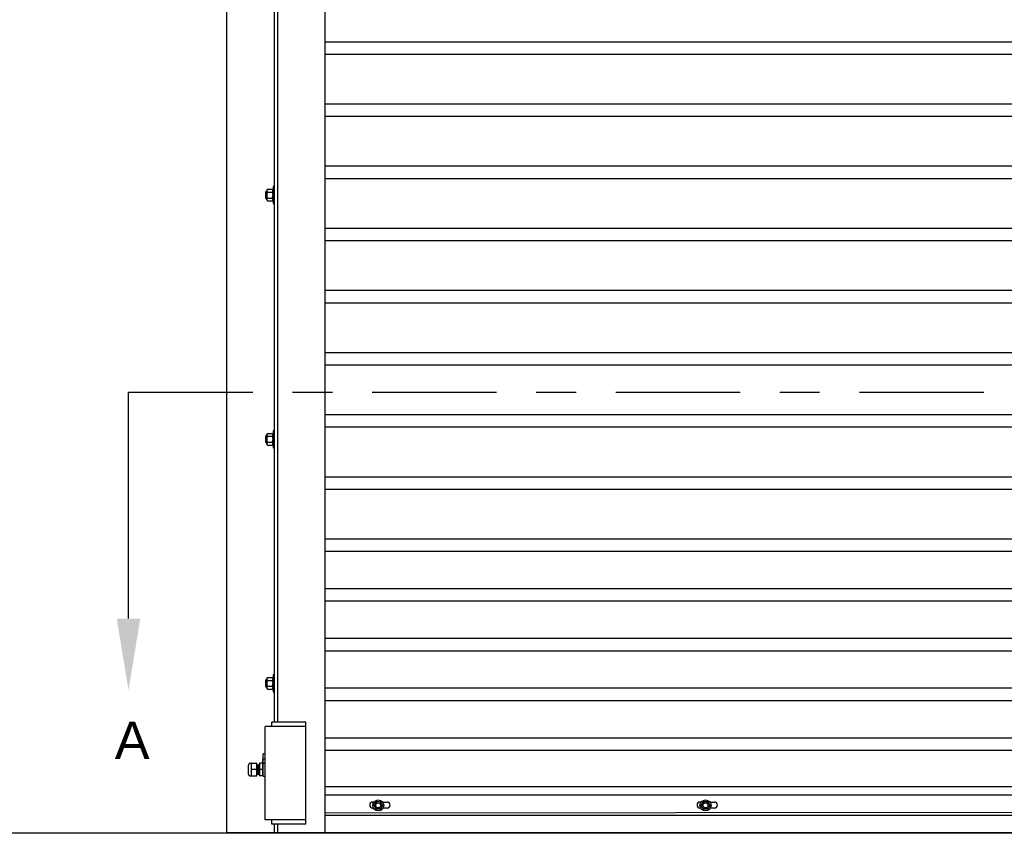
# Model space of a CAD drawing. Header units: inches. Extents: x 170 to 312, y 215 to 248.
# Tile 200 of 256: x 250.25 to 252.72, y 240.1 to 242.15. Entities that reach past the tile are written whole.
import ezdxf
from ezdxf import colors
from ezdxf.entities.mleader import LeaderData, LeaderLine
from ezdxf.math import Vec2, Vec3

# ---------------------------------------------------------------- set-up
doc = ezdxf.new("R2010")
doc.units = ezdxf.units.IN
doc.header["$LTSCALE"] = 0.25
doc.header["$MEASUREMENT"] = 0
doc.linetypes.add('CENTER', pattern=[2, 1.25, -0.25, 0.25, -0.25])
doc.layers.add('MOTOR RH', color=7, linetype='Continuous')
doc.layers.add('SECTION CUTS', color=6, linetype='CENTER')
doc.styles.add('ARIAL', font='arial.ttf', dxfattribs={"height": 0.09375})
doc.styles.get("Standard").update_dxf_attribs({"font": 'romans.shx'})

msp = doc.modelspace()

# ---------------------------------------------------------------- linework, layer by layer
at = {"layer": 'MOTOR RH'}
for p, q in [((251.01742, 240.10529), (251.01742, 244.32505)), ((250.77017, 240.10529), (250.77017, 244.3)), ((250.88953, 240.38253), (250.88953, 244.3)), ((250.89806, 240.38253), (250.89806, 244.3)), ((251.01742, 242.09388), (255.14392, 242.09388)), ((251.01742, 242.06263), (255.14392, 242.06263)), ((251.01742, 241.93763), (255.14392, 241.93763)), ((251.01742, 241.90638), (255.14392, 241.90638)), ((251.01742, 241.78138), (255.14392, 241.78138)), ((251.01742, 241.75013), (255.14392, 241.75013)), ((250.86737, 241.71566), (250.86737, 241.70064)), ((250.86838, 241.71667), (250.86838, 241.69962)), ((250.87084, 241.72094), (250.87084, 241.69536)), ((250.87254, 241.72291), (250.88441, 241.72291)), ((250.87254, 241.71553), (250.88441, 241.71553)), ((250.88612, 241.72946), (250.88612, 241.68683)), ((250.88612, 241.71667), (250.88612, 241.71922)), ((250.87254, 241.70076), (250.88441, 241.70076)), ((250.87254, 241.69338), (250.88441, 241.69338)), ((251.01742, 241.62513), (255.14392, 241.62513)), ((251.01742, 241.59388), (255.14392, 241.59388)), ((251.01742, 241.46888), (255.14392, 241.46888)), ((251.01742, 241.43763), (255.14392, 241.43763)), ((251.01742, 241.31263), (255.14392, 241.31263)), ((251.01742, 241.28138), (255.14392, 241.28138)), ((251.01742, 241.15638), (255.14392, 241.15638)), ((251.01742, 241.12513), (255.14392, 241.12513)), ((250.86737, 241.1018), (250.86737, 241.08678)), ((250.86838, 241.10281), (250.86838, 241.08576)), ((250.87084, 241.10708), (250.87084, 241.0815)), ((250.87254, 241.10906), (250.88441, 241.10906)), ((250.87254, 241.10167), (250.88441, 241.10167)), ((250.88612, 241.1156), (250.88612, 241.07297)), ((250.88612, 241.10281), (250.88612, 241.10536)), ((250.87254, 241.0869), (250.88441, 241.0869)), ((250.87254, 241.07952), (250.88441, 241.07952)), ((251.01742, 241.00013), (255.14392, 241.00013)), ((251.01742, 240.96888), (255.14392, 240.96888)), ((251.01742, 240.84388), (255.14392, 240.84388)), ((251.01742, 240.81263), (255.14392, 240.81263)), ((251.01742, 240.71888), (255.14392, 240.71888)), ((251.01742, 240.68763), (255.14392, 240.68763)), ((251.01742, 240.59388), (255.14392, 240.59388)), ((251.01742, 240.56263), (255.14392, 240.56263)), ((250.88612, 240.50174), (250.88612, 240.45911)), ((250.86737, 240.48794), (250.86737, 240.47292)), ((250.86838, 240.48895), (250.86838, 240.4719)), ((250.87084, 240.49322), (250.87084, 240.46764)), ((250.87254, 240.4952), (250.88441, 240.4952)), ((250.87254, 240.48781), (250.88441, 240.48781)), ((250.88612, 240.48895), (250.88612, 240.4915)), ((250.87254, 240.47305), (250.88441, 240.47305)), ((250.87254, 240.46566), (250.88441, 240.46566)), ((251.01742, 240.46888), (255.14392, 240.46888)), ((251.01742, 240.43763), (255.14392, 240.43763)), ((250.96838, 240.38253), (250.88312, 240.38253)), ((250.88312, 240.37188), (250.88312, 240.38253)), ((250.96838, 240.12676), (250.96838, 240.38253)), ((250.86607, 240.13742), (250.86607, 240.37188)), ((250.96838, 240.37188), (250.86607, 240.37188)), ((251.01742, 240.34388), (255.14392, 240.34388)), ((250.86607, 240.30406), (250.86151, 240.30315)), ((250.86151, 240.24676), (250.86151, 240.30315)), ((251.01742, 240.31263), (255.14392, 240.31263)), ((250.83205, 240.27953), (250.83004, 240.27739)), ((250.83205, 240.24756), (250.83193, 240.27951)), ((250.83205, 240.27953), (250.84569, 240.27953)), ((250.84569, 240.24756), (250.84569, 240.27953)), ((250.85251, 240.27953), (250.85251, 240.24756)), ((250.85963, 240.27953), (250.85251, 240.27953)), ((250.85969, 240.2886), (250.85963, 240.24756)), ((250.86607, 240.29012), (250.86151, 240.28972)), ((250.82362, 240.27312), (250.82362, 240.25397)), ((250.84569, 240.26354), (250.83004, 240.26354)), ((250.85251, 240.25233), (250.85206, 240.25233)), ((250.85963, 240.26354), (250.85251, 240.26354)), ((250.83205, 240.24756), (250.83004, 240.2497)), ((250.83004, 240.24756), (250.83004, 240.24756)), ((250.83205, 240.24756), (250.84569, 240.24756)), ((250.85963, 240.24756), (250.85251, 240.24756)), ((251.01742, 240.22141), (255.14392, 240.22141)), ((251.01742, 240.2001), (255.14392, 240.2001)), ((251.13678, 240.18203), (251.13976, 240.18203)), ((251.13957, 240.17347), (251.14511, 240.18305)), ((251.14511, 240.18305), (251.15617, 240.18305)), ((251.15617, 240.18305), (251.1617, 240.17347)), ((251.16152, 240.18203), (251.17293, 240.18203)), ((251.95952, 240.18203), (251.9625, 240.18203)), ((251.96232, 240.17347), (251.96785, 240.18305)), ((251.96785, 240.18305), (251.97891, 240.18305)), ((251.97891, 240.18305), (251.98445, 240.17347)), ((251.98426, 240.18203), (251.99567, 240.18203)), ((251.01742, 240.15529), (255.14392, 240.15858)), ((251.13838, 240.16702), (251.13678, 240.16702)), ((251.13957, 240.17347), (251.14511, 240.16388)), ((251.15617, 240.16388), (251.14511, 240.16388)), ((251.1617, 240.17347), (251.15617, 240.16388)), ((251.17293, 240.16702), (251.16289, 240.16702)), ((251.96113, 240.16702), (251.95952, 240.16702)), ((251.96232, 240.17347), (251.96785, 240.16388)), ((251.97891, 240.16388), (251.96785, 240.16388)), ((251.98445, 240.17347), (251.97891, 240.16388)), ((251.99567, 240.16702), (251.98563, 240.16702)), ((250.96838, 240.13742), (250.86607, 240.13742)), ((250.88312, 240.12676), (250.88312, 240.13742)), ((250.96838, 240.12676), (250.88312, 240.12676)), ((250.88953, 240.10529), (250.88953, 240.12676)), ((250.89806, 240.10529), (250.89806, 240.12676)), ((251.01742, 240.14894), (255.14392, 240.14894)), ((255.14392, 240.14792), (251.01742, 240.14792)), ((256.96061, 240.10342), (249.22446, 240.10342)), ((250.77017, 240.10529), (255.39117, 240.10529))]:
    msp.add_line(p, q, dxfattribs=at)
for centre, radius in [((251.15064, 240.17347), 0.01385), ((251.15064, 240.17347), 0.00958), ((251.15064, 240.17347), 0.00639), ((251.97338, 240.17347), 0.01385), ((251.97338, 240.17347), 0.00958), ((251.97338, 240.17347), 0.00639)]:
    msp.add_circle(centre, radius, dxfattribs=at)
for centre, radius, start, end in [((250.83004, 240.27312), 0.00641, 90, 180), ((250.83004, 240.25397), 0.00641, 180, 270), ((250.84748, 240.25233), 0.000446, 180, 269.98974), ((250.85251, 240.25233), 0.000446, 180, 270), ((251.13678, 240.17452), 0.0075, 90, 270), ((251.17293, 240.17452), 0.0075, 270, 90), ((251.95952, 240.17452), 0.0075, 90, 270), ((251.99567, 240.17452), 0.0075, 270, 90)]:
    msp.add_arc(centre, radius, start, end, dxfattribs=at)
msp.add_ellipse((250.85785, 240.26354), major_axis=(0, 0.01678), ratio=0.9090909, start_param=5.7138504, end_param=6.0408195, dxfattribs=at)
for points in [[(250.86838, 241.71667), (250.86737, 241.71566)], [(250.87084, 241.71667), (250.86838, 241.71667)], [(250.87254, 241.72291), (250.87084, 241.72094)], [(250.88612, 241.72094), (250.88441, 241.72291)], [(250.88953, 241.72946), (250.88612, 241.72946)], [(250.86737, 241.70064), (250.86838, 241.69962)], [(250.86838, 241.69962), (250.87084, 241.69962)], [(250.87084, 241.69536), (250.87254, 241.69338)], [(250.88441, 241.69338), (250.88612, 241.69536)], [(250.88612, 241.69962), (250.88612, 241.69962)], [(250.88612, 241.68683), (250.88953, 241.68683)], [(250.86838, 241.10281), (250.86737, 241.1018)], [(250.87084, 241.10281), (250.86838, 241.10281)], [(250.87254, 241.10906), (250.87084, 241.10708)], [(250.88612, 241.10708), (250.88441, 241.10906)], [(250.88953, 241.1156), (250.88612, 241.1156)], [(250.86737, 241.08678), (250.86838, 241.08576)], [(250.86838, 241.08576), (250.87084, 241.08576)], [(250.87084, 241.0815), (250.87254, 241.07952)], [(250.88441, 241.07952), (250.88612, 241.0815)], [(250.88612, 241.08576), (250.88612, 241.08576)], [(250.88612, 241.07297), (250.88953, 241.07297)], [(250.88953, 240.50174), (250.88612, 240.50174)], [(250.86838, 240.48895), (250.86737, 240.48794)], [(250.87084, 240.48895), (250.86838, 240.48895)], [(250.87254, 240.4952), (250.87084, 240.49322)], [(250.88612, 240.49322), (250.88441, 240.4952)], [(250.86737, 240.47292), (250.86838, 240.4719)], [(250.86838, 240.4719), (250.87084, 240.4719)], [(250.87084, 240.46764), (250.87254, 240.46566)], [(250.88441, 240.46566), (250.88612, 240.46764)], [(250.88612, 240.4719), (250.88612, 240.4719)], [(250.88612, 240.45911), (250.88953, 240.45911)], [(250.86151, 240.27824), (250.85963, 240.27824)], [(250.86151, 240.2886), (250.85969, 240.2886)], [(250.84787, 240.27475), (250.84569, 240.27475)], [(250.84569, 240.25233), (250.84703, 240.25233)], [(250.84792, 240.25233), (250.84871, 240.25233)], [(250.84955, 240.27475), (250.84876, 240.27475)], [(250.8496, 240.25233), (250.85039, 240.25233)], [(250.85123, 240.27475), (250.85044, 240.27475)], [(250.85128, 240.25233), (250.85206, 240.25233)], [(250.85251, 240.27475), (250.85212, 240.27475)], [(250.85963, 240.24884), (250.86151, 240.24884)], [(250.86151, 240.24676), (250.86607, 240.24676)]]:
    msp.add_open_spline(points, degree=1, dxfattribs=at)
for points, knots in [([(250.87084, 241.71922), (250.8709, 241.71974), (250.87104, 241.72079), (250.8718, 241.72202), (250.87238, 241.72271), (250.87254, 241.72291)], [0, 0, 0, 0, 0.40629469, 0.8272685, 1, 1, 1, 1]), ([(250.87254, 241.71553), (250.8721, 241.71611), (250.87118, 241.71727), (250.87084, 241.71855), (250.87084, 241.71921), (250.87084, 241.71922)], [0, 0, 0, 0, 0.4843315, 0.9863252, 1, 1, 1, 1]), ([(250.87084, 241.70815), (250.87084, 241.70832), (250.87085, 241.70942), (250.87113, 241.71149), (250.87181, 241.71377), (250.87236, 241.7151), (250.87254, 241.71553)], [0, 0, 0, 0, 0.0665352, 0.4352862, 0.8145477, 1, 1, 1, 1]), ([(250.88612, 241.71922), (250.88605, 241.71974), (250.88592, 241.72079), (250.88516, 241.72202), (250.88458, 241.72271), (250.88441, 241.72291)], [0, 0, 0, 0, 0.4062869, 0.82727, 1, 1, 1, 1]), ([(250.88441, 241.71553), (250.88486, 241.71611), (250.88577, 241.71727), (250.88611, 241.71855), (250.88612, 241.71921), (250.88612, 241.71922)], [0, 0, 0, 0, 0.4843418, 0.9863253, 1, 1, 1, 1]), ([(250.88612, 241.70815), (250.88612, 241.70832), (250.8861, 241.70942), (250.88582, 241.71149), (250.88514, 241.71377), (250.88459, 241.7151), (250.88441, 241.71553)], [0, 0, 0, 0, 0.0665352, 0.4352862, 0.8145477, 1, 1, 1, 1]), ([(250.87254, 241.70076), (250.87229, 241.70139), (250.87169, 241.70287), (250.871, 241.70533), (250.87089, 241.7072), (250.87084, 241.70815)], [0, 0, 0, 0, 0.2654613, 0.6280785, 1, 1, 1, 1]), ([(250.87084, 241.69707), (250.8709, 241.69759), (250.87104, 241.69864), (250.8718, 241.69986), (250.87238, 241.70056), (250.87254, 241.70076)], [0, 0, 0, 0, 0.4062945, 0.8272686, 1, 1, 1, 1]), ([(250.87254, 241.69338), (250.8721, 241.69395), (250.87118, 241.69512), (250.87084, 241.6964), (250.87084, 241.69705), (250.87084, 241.69707)], [0, 0, 0, 0, 0.4843323, 0.9863252, 1, 1, 1, 1]), ([(250.88441, 241.70076), (250.88467, 241.70139), (250.88526, 241.70287), (250.88596, 241.70533), (250.88606, 241.7072), (250.88612, 241.70815)], [0, 0, 0, 0, 0.2654595, 0.6280849, 1, 1, 1, 1]), ([(250.88612, 241.69707), (250.88605, 241.69759), (250.88592, 241.69864), (250.88516, 241.69986), (250.88458, 241.70056), (250.88441, 241.70076)], [0, 0, 0, 0, 0.40628648, 0.82726969, 1, 1, 1, 1]), ([(250.88441, 241.69338), (250.88486, 241.69395), (250.88577, 241.69512), (250.88611, 241.6964), (250.88612, 241.69705), (250.88612, 241.69707)], [0, 0, 0, 0, 0.4843415, 0.9863242, 1, 1, 1, 1]), ([(250.87084, 241.10536), (250.8709, 241.10588), (250.87104, 241.10693), (250.8718, 241.10816), (250.87238, 241.10885), (250.87254, 241.10906)], [0, 0, 0, 0, 0.40629469, 0.8272685, 1, 1, 1, 1]), ([(250.87254, 241.10167), (250.8721, 241.10225), (250.87118, 241.10341), (250.87084, 241.10469), (250.87084, 241.10535), (250.87084, 241.10536)], [0, 0, 0, 0, 0.4843315, 0.9863252, 1, 1, 1, 1]), ([(250.87084, 241.09429), (250.87084, 241.09446), (250.87085, 241.09556), (250.87113, 241.09763), (250.87181, 241.09991), (250.87236, 241.10124), (250.87254, 241.10167)], [0, 0, 0, 0, 0.0665352, 0.4352862, 0.8145477, 1, 1, 1, 1]), ([(250.87254, 241.0869), (250.87229, 241.08753), (250.87169, 241.08901), (250.871, 241.09147), (250.87089, 241.09334), (250.87084, 241.09429)], [0, 0, 0, 0, 0.2654613, 0.6280785, 1, 1, 1, 1]), ([(250.88612, 241.10536), (250.88605, 241.10588), (250.88592, 241.10693), (250.88516, 241.10816), (250.88458, 241.10885), (250.88441, 241.10906)], [0, 0, 0, 0, 0.4062869, 0.82727, 1, 1, 1, 1]), ([(250.88441, 241.10167), (250.88486, 241.10225), (250.88577, 241.10341), (250.88611, 241.10469), (250.88612, 241.10535), (250.88612, 241.10536)], [0, 0, 0, 0, 0.4843418, 0.9863253, 1, 1, 1, 1]), ([(250.88612, 241.09429), (250.88612, 241.09446), (250.8861, 241.09556), (250.88582, 241.09763), (250.88514, 241.09991), (250.88459, 241.10124), (250.88441, 241.10167)], [0, 0, 0, 0, 0.0665352, 0.4352862, 0.8145477, 1, 1, 1, 1]), ([(250.88441, 241.0869), (250.88467, 241.08753), (250.88526, 241.08901), (250.88596, 241.09147), (250.88606, 241.09334), (250.88612, 241.09429)], [0, 0, 0, 0, 0.2654595, 0.6280849, 1, 1, 1, 1]), ([(250.87084, 241.08321), (250.8709, 241.08373), (250.87104, 241.08478), (250.8718, 241.08601), (250.87238, 241.0867), (250.87254, 241.0869)], [0, 0, 0, 0, 0.4062945, 0.8272686, 1, 1, 1, 1]), ([(250.87254, 241.07952), (250.8721, 241.0801), (250.87118, 241.08126), (250.87084, 241.08254), (250.87084, 241.0832), (250.87084, 241.08321)], [0, 0, 0, 0, 0.4843323, 0.9863252, 1, 1, 1, 1]), ([(250.88612, 241.08321), (250.88605, 241.08373), (250.88592, 241.08478), (250.88516, 241.08601), (250.88458, 241.0867), (250.88441, 241.0869)], [0, 0, 0, 0, 0.40628648, 0.82726969, 1, 1, 1, 1]), ([(250.88441, 241.07952), (250.88486, 241.0801), (250.88577, 241.08126), (250.88611, 241.08254), (250.88612, 241.0832), (250.88612, 241.08321)], [0, 0, 0, 0, 0.4843415, 0.9863242, 1, 1, 1, 1]), ([(250.87084, 240.4915), (250.8709, 240.49202), (250.87104, 240.49307), (250.8718, 240.4943), (250.87238, 240.49499), (250.87254, 240.4952)], [0, 0, 0, 0, 0.40629469, 0.8272685, 1, 1, 1, 1]), ([(250.87254, 240.48781), (250.8721, 240.48839), (250.87118, 240.48956), (250.87084, 240.49083), (250.87084, 240.49149), (250.87084, 240.4915)], [0, 0, 0, 0, 0.4843315, 0.9863252, 1, 1, 1, 1]), ([(250.87084, 240.48043), (250.87084, 240.4806), (250.87085, 240.4817), (250.87113, 240.48377), (250.87181, 240.48605), (250.87236, 240.48738), (250.87254, 240.48781)], [0, 0, 0, 0, 0.0665352, 0.4352862, 0.8145477, 1, 1, 1, 1]), ([(250.87254, 240.47305), (250.87229, 240.47367), (250.87169, 240.47515), (250.871, 240.47761), (250.87089, 240.47948), (250.87084, 240.48043)], [0, 0, 0, 0, 0.2654613, 0.6280785, 1, 1, 1, 1]), ([(250.88612, 240.4915), (250.88605, 240.49202), (250.88592, 240.49307), (250.88516, 240.4943), (250.88458, 240.49499), (250.88441, 240.4952)], [0, 0, 0, 0, 0.4062869, 0.82727, 1, 1, 1, 1]), ([(250.88441, 240.48781), (250.88486, 240.48839), (250.88577, 240.48956), (250.88611, 240.49083), (250.88612, 240.49149), (250.88612, 240.4915)], [0, 0, 0, 0, 0.4843418, 0.9863253, 1, 1, 1, 1]), ([(250.88612, 240.48043), (250.88612, 240.4806), (250.8861, 240.4817), (250.88582, 240.48377), (250.88514, 240.48605), (250.88459, 240.48738), (250.88441, 240.48781)], [0, 0, 0, 0, 0.0665352, 0.4352862, 0.8145477, 1, 1, 1, 1]), ([(250.88441, 240.47305), (250.88467, 240.47367), (250.88526, 240.47515), (250.88596, 240.47761), (250.88606, 240.47948), (250.88612, 240.48043)], [0, 0, 0, 0, 0.2654595, 0.6280849, 1, 1, 1, 1]), ([(250.87084, 240.46935), (250.8709, 240.46987), (250.87104, 240.47092), (250.8718, 240.47215), (250.87238, 240.47284), (250.87254, 240.47305)], [0, 0, 0, 0, 0.4062945, 0.8272686, 1, 1, 1, 1]), ([(250.87254, 240.46566), (250.8721, 240.46624), (250.87118, 240.4674), (250.87084, 240.46868), (250.87084, 240.46934), (250.87084, 240.46935)], [0, 0, 0, 0, 0.4843323, 0.9863252, 1, 1, 1, 1]), ([(250.88612, 240.46935), (250.88605, 240.46987), (250.88592, 240.47092), (250.88516, 240.47215), (250.88458, 240.47284), (250.88441, 240.47305)], [0, 0, 0, 0, 0.40628648, 0.82726969, 1, 1, 1, 1]), ([(250.88441, 240.46566), (250.88486, 240.46624), (250.88577, 240.4674), (250.88611, 240.46868), (250.88612, 240.46934), (250.88612, 240.46935)], [0, 0, 0, 0, 0.4843415, 0.9863242, 1, 1, 1, 1]), ([(250.83203, 240.27952), (250.83203, 240.27952), (250.83204, 240.27951), (250.83185, 240.27951), (250.83137, 240.27953), (250.8311, 240.27953), (250.83084, 240.27953), (250.83048, 240.27953), (250.83018, 240.27953), (250.83004, 240.27953)], [0, 0, 0, 0, 0.41508411, 0.74936318, 0.83710675, 0.86923148, 0.89695074, 0.94781798, 1, 1, 1, 1]), ([(250.84876, 240.27475), (250.84875, 240.27488), (250.84873, 240.27508), (250.84823, 240.27526), (250.84774, 240.2748), (250.84786, 240.27447), (250.84775, 240.27354), (250.84771, 240.27255), (250.84768, 240.27164), (250.84767, 240.27129)], [0, 0, 0, 0, 0.14777, 0.2221785, 0.302666, 0.5018703, 0.7020789, 0.8849541, 1, 1, 1, 1]), ([(250.85044, 240.27475), (250.85042, 240.27491), (250.8504, 240.2751), (250.85001, 240.27522), (250.84976, 240.27515), (250.8494, 240.27477), (250.84955, 240.27458), (250.84946, 240.27351), (250.84942, 240.27296)], [0, 0, 0, 0, 0.2295401, 0.2734439, 0.3123554, 0.3541739, 0.6696716, 1, 1, 1, 1]), ([(250.85211, 240.27469), (250.85211, 240.27478), (250.85213, 240.27494), (250.85175, 240.27526), (250.85125, 240.27508), (250.85122, 240.27472), (250.85114, 240.27423), (250.85111, 240.27337), (250.85109, 240.27292)], [0, 0, 0, 0, 0.1201309, 0.222549, 0.3172181, 0.5093461, 0.7427656, 1, 1, 1, 1]), ([(250.84765, 240.27129), (250.84762, 240.2702), (250.84756, 240.26794), (250.84746, 240.26401), (250.84738, 240.26059), (250.84731, 240.25787), (250.84723, 240.25516), (250.84713, 240.25283), (250.84706, 240.2525), (250.84703, 240.25233)], [0, 0, 0, 0, 0.1576479, 0.3272144, 0.4414984, 0.5518843, 0.6622696, 0.8333135, 1, 1, 1, 1]), ([(250.84767, 240.27129), (250.84765, 240.27062), (250.84761, 240.2694), (250.84756, 240.26732), (250.8475, 240.26541), (250.84747, 240.2642), (250.84745, 240.26354)], [0, 0, 0, 0, 0.3209037, 0.5829364, 0.7689496, 1, 1, 1, 1]), ([(250.84748, 240.25189), (250.84761, 240.25194), (250.84785, 240.25204), (250.84798, 240.2526), (250.84803, 240.25348), (250.84811, 240.25514), (250.84816, 240.25699), (250.84818, 240.25767)], [0, 0, 0, 0, 0.1384427, 0.2577239, 0.4493445, 0.7990682, 1, 1, 1, 1]), ([(250.84818, 240.25767), (250.84819, 240.2581), (250.84822, 240.25911), (250.84827, 240.26116), (250.84832, 240.26271), (250.84834, 240.26354)], [0, 0, 0, 0, 0.25689322, 0.60089186, 1, 1, 1, 1]), ([(250.84876, 240.27475), (250.84874, 240.27468), (250.8487, 240.27454), (250.84862, 240.27336), (250.84854, 240.27126), (250.84845, 240.26795), (250.84835, 240.26401), (250.84827, 240.26062), (250.84822, 240.2586), (250.8482, 240.25776), (250.84819, 240.25767)], [0, 0, 0, 0, 0.1212347, 0.2467504, 0.3722672, 0.5527221, 0.7389539, 0.86447, 0.9857048, 1, 1, 1, 1]), ([(250.8494, 240.27296), (250.84937, 240.27248), (250.84932, 240.27119), (250.84924, 240.26792), (250.84914, 240.26402), (250.84905, 240.26059), (250.84899, 240.25787), (250.84891, 240.25516), (250.84881, 240.25283), (250.84874, 240.2525), (250.84871, 240.25233)], [0, 0, 0, 0, 0.0870476, 0.2360592, 0.3898417, 0.4934874, 0.5935976, 0.6937076, 0.8488297, 1, 1, 1, 1]), ([(250.84871, 240.25233), (250.84872, 240.2522), (250.84874, 240.252), (250.84924, 240.25182), (250.84973, 240.25229), (250.84961, 240.25262), (250.84972, 240.25354), (250.84976, 240.25459), (250.84979, 240.25556), (250.8498, 240.25598)], [0, 0, 0, 0, 0.1447852, 0.2176906, 0.2965525, 0.4917327, 0.6878973, 0.867078, 1, 1, 1, 1]), ([(250.84942, 240.27296), (250.8494, 240.27274), (250.84936, 240.27192), (250.8493, 240.26968), (250.84922, 240.26668), (250.84916, 240.26473), (250.84913, 240.26355)], [0, 0, 0, 0, 0.1292833, 0.488595, 0.6910463, 1, 1, 1, 1]), ([(250.8498, 240.25598), (250.84982, 240.25659), (250.84986, 240.25775), (250.84991, 240.25977), (250.84997, 240.26168), (250.85, 240.26288), (250.85002, 240.26355)], [0, 0, 0, 0, 0.30189283, 0.57126156, 0.76248171, 1, 1, 1, 1]), ([(250.85044, 240.27475), (250.85042, 240.27468), (250.85037, 240.27454), (250.8503, 240.27336), (250.85021, 240.27127), (250.85013, 240.26794), (250.85003, 240.26402), (250.84995, 240.2606), (250.84988, 240.25797), (250.84984, 240.25661), (250.84982, 240.25598)], [0, 0, 0, 0, 0.1112508, 0.2264305, 0.3416111, 0.5072057, 0.6781016, 0.7932815, 0.9045328, 1, 1, 1, 1]), ([(250.85107, 240.27292), (250.85105, 240.27245), (250.851, 240.27117), (250.85092, 240.26792), (250.85082, 240.26402), (250.85073, 240.26059), (250.85067, 240.25787), (250.85059, 240.25516), (250.85049, 240.25283), (250.85042, 240.2525), (250.85039, 240.25233)], [0, 0, 0, 0, 0.0847762, 0.2341586, 0.3883237, 0.4922273, 0.5925868, 0.6929456, 0.8484536, 1, 1, 1, 1]), ([(250.85041, 240.25234), (250.85041, 240.25227), (250.8504, 240.25213), (250.85076, 240.25182), (250.85125, 240.25201), (250.85129, 240.25235), (250.85138, 240.25308), (250.85146, 240.25495), (250.85154, 240.25779), (250.85161, 240.26073), (250.85167, 240.26251), (250.8517, 240.26354)], [0, 0, 0, 0, 0.04327057, 0.08914468, 0.13154782, 0.21760374, 0.32215443, 0.53187285, 0.73473665, 0.84636244, 1, 1, 1, 1]), ([(250.85109, 240.27292), (250.85108, 240.27261), (250.85103, 240.27164), (250.85097, 240.26927), (250.85089, 240.26637), (250.85084, 240.26458), (250.85081, 240.26354)], [0, 0, 0, 0, 0.1679627, 0.528528, 0.7269287, 1, 1, 1, 1]), ([(250.85212, 240.27475), (250.8521, 240.27468), (250.85205, 240.27454), (250.85198, 240.27336), (250.85189, 240.27127), (250.85181, 240.26794), (250.85174, 240.26502), (250.8517, 240.26354)], [0, 0, 0, 0, 0.16406261, 0.33391862, 0.5037761, 0.74797897, 1, 1, 1, 1]), ([(250.83004, 240.24756), (250.83027, 240.2476), (250.83076, 240.2477), (250.83142, 240.248), (250.83183, 240.24771), (250.83205, 240.24756)], [0, 0, 0, 0, 0.3172279, 0.6455191, 1, 1, 1, 1])]:
    msp.add_open_spline(points, degree=3, knots=knots, dxfattribs=at)
at = {"layer": 'SECTION CUTS'}
msp.add_line((250.52284, 241.2129), (255.53237, 241.2129), dxfattribs=at)

# ---------------------------------------------------------------- texts
at = {"layer": 'SECTION CUTS', "style": 'ARIAL'}
msp.add_text('A', height=0.09375, dxfattribs=at).set_placement((250.48836, 240.29047))

# ---------------------------------------------------------------- leaders
at = {"layer": 'SECTION CUTS'}
ml = msp.add_multileader_mtext('Standard', dxfattribs=at)
ml.set_content('', color=256)
ml.set_leader_properties()
ml.build(insert=Vec2(0, 0))
ml.multileader.update_dxf_attribs({"dogleg_length": 0, "arrow_head_size": 0.18})
ctx = ml.context
ctx.base_point, ctx.char_height, ctx.arrow_head_size, ctx.landing_gap_size, ctx.plane_origin = Vec3(250.52284, 241.2129), 0.18, 0.18, 0, Vec3(250.52284, 240.46338)
notes = []
notes.append((ctx, [(0, (1, 1, 0), (250.52284, 241.2129), (1, 0), 0, [(0, [(250.52284, 240.46338)], 0, [])])]))
ctx.mtext.insert, ctx.mtext.flow_direction = Vec3(250.52284, 241.3029), 5
for ctx, leaders in notes:
    for number, flags, end, landing, length, lines in leaders:
        leader = LeaderData()
        leader.index, (leader.has_last_leader_line, leader.has_dogleg_vector, leader.attachment_direction) = number, flags
        leader.last_leader_point, leader.dogleg_vector, leader.dogleg_length = Vec3(end), Vec3(landing), length
        for number, points, colour, breaks in lines:
            line = LeaderLine()
            line.index, line.vertices, line.color, line.breaks = number, Vec3.list(points), colors.encode_raw_color(colour), breaks
            leader.lines.append(line)
        ctx.leaders.append(leader)

doc.saveas('drawing.dxf')
